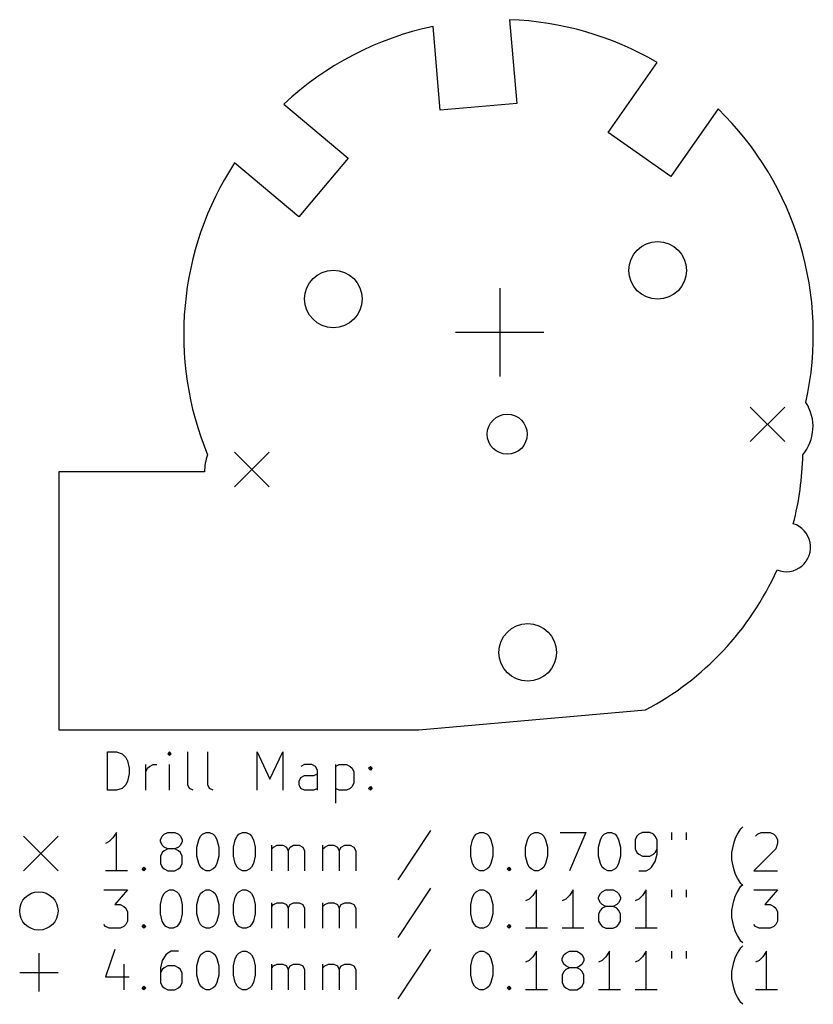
# Model space of a CAD drawing. Extents: x 65.4 to 135.5, y -105.6 to -54.2.
# Tile 1 of 2: x 65.4 to 106.8, y -105.6 to -54.2. Entities that reach past the tile are written whole.
import ezdxf

# ---------------------------------------------------------------- set-up
doc = ezdxf.new("R2010")
doc.units = 0
doc.layers.add('BLACK', color=7, linetype='CONTINUOUS')

msp = doc.modelspace()

# ---------------------------------------------------------------- linework, layer by layer
at = {"layer": 'BLACK', "linetype": 'CONTINUOUS'}
for p, q in [((90.9833, -54.2232), (91.3649, -58.5846)), ((87.3801, -58.9332), (86.9986, -54.5725)), ((96.1285, -60.0975), (98.6841, -56.4476)), ((79.2181, -58.6222), (82.5712, -61.4358)), ((91.3649, -58.5846), (87.3801, -58.9332)), ((101.871, -58.87), (99.4051, -62.3918)), ((99.4051, -62.3918), (96.1285, -60.0975)), ((82.5712, -61.4358), (80, -64.5)), ((80, -64.5), (76.646, -61.6856)), ((90.4771, -68.2228), (90.4771, -72.8228)), ((88.1771, -70.5228), (92.7771, -70.5228)), ((103.549, -74.4234), (105.349, -76.2234)), ((105.349, -74.4234), (103.549, -76.2234)), ((76.6514, -76.7766), (78.4514, -78.5766)), ((78.4514, -76.7766), (76.6514, -78.5766)), ((67.4897, -77.7978), (67.4897, -91.2418)), ((75.0824, -77.7978), (67.4897, -77.7978)), ((86.2569, -91.2418), (98.0874, -90.2068)), ((67.4897, -91.2418), (86.2569, -91.2418)), ((70.0159, -94.3966), (70.0159, -92.3966)), ((70.0159, -92.3966), (70.492, -92.3966)), ((70.492, -92.3966), (70.7778, -92.4918)), ((73.2539, -92.3966), (73.1587, -92.4918)), ((73.3492, -92.4918), (73.2539, -92.3966)), ((73.2539, -92.3966), (73.2539, -92.5871)), ((74.2063, -94.1109), (74.2063, -92.3966)), ((75.2539, -94.1109), (75.2539, -92.3966)), ((77.8254, -94.3966), (77.8254, -92.3966)), ((77.8254, -92.3966), (78.492, -93.8252)), ((78.492, -93.8252), (79.1587, -92.3966)), ((79.1587, -92.3966), (79.1587, -94.3966)), ((70.7778, -92.4918), (70.9682, -92.6823)), ((70.9682, -92.6823), (71.0635, -92.8728)), ((71.0635, -92.8728), (71.1587, -93.2537)), ((73.1587, -92.4918), (73.2539, -92.5871)), ((73.2539, -92.5871), (73.3492, -92.4918)), ((71.1587, -93.2537), (71.1587, -93.5395)), ((72.0159, -94.3966), (72.0159, -93.0633)), ((72.0159, -93.4442), (72.1111, -93.2537)), ((72.1111, -93.2537), (72.2063, -93.1585)), ((72.2063, -93.1585), (72.3968, -93.0633)), ((72.3968, -93.0633), (72.5873, -93.0633)), ((73.2539, -94.3966), (73.2539, -93.0633)), ((80.3016, -93.0633), (80.1111, -93.1585)), ((80.6825, -93.0633), (80.3016, -93.0633)), ((80.873, -93.1585), (80.6825, -93.0633)), ((80.9682, -93.349), (80.873, -93.1585)), ((80.9682, -94.3966), (80.9682, -93.349)), ((81.9206, -93.0633), (81.9206, -95.0633)), ((81.9206, -93.1585), (82.1111, -93.0633)), ((82.1111, -93.0633), (82.492, -93.0633)), ((82.492, -93.0633), (82.6825, -93.1585)), ((82.6825, -93.1585), (82.7778, -93.2537)), ((82.7778, -93.2537), (82.873, -93.4442)), ((83.6349, -93.2537), (83.7301, -93.1585)), ((83.7301, -93.349), (83.6349, -93.2537)), ((83.7301, -93.1585), (83.8254, -93.2537)), ((83.7301, -93.1585), (83.7301, -93.349)), ((83.8254, -93.2537), (83.7301, -93.349)), ((71.0635, -93.9204), (70.9682, -94.1109)), ((71.1587, -93.5395), (71.0635, -93.9204)), ((80.0159, -93.9204), (80.1111, -93.7299)), ((80.0159, -94.1109), (80.0159, -93.9204)), ((80.1111, -93.7299), (80.3016, -93.6347)), ((80.3016, -93.6347), (80.7778, -93.6347)), ((80.7778, -93.6347), (80.9682, -93.5395)), ((82.873, -93.4442), (82.873, -94.0156)), ((70.492, -94.3966), (70.0159, -94.3966)), ((70.7778, -94.3014), (70.492, -94.3966)), ((70.9682, -94.1109), (70.7778, -94.3014)), ((74.3016, -94.3014), (74.2063, -94.1109)), ((74.492, -94.3966), (74.3016, -94.3014)), ((75.3492, -94.3014), (75.2539, -94.1109)), ((75.5397, -94.3966), (75.3492, -94.3014)), ((80.1111, -94.3014), (80.0159, -94.1109)), ((80.3016, -94.3966), (80.1111, -94.3014)), ((80.7778, -94.3966), (80.3016, -94.3966)), ((80.9682, -94.3014), (80.7778, -94.3966)), ((82.1111, -94.3966), (81.9206, -94.3014)), ((82.492, -94.3966), (82.1111, -94.3966)), ((82.6825, -94.3014), (82.492, -94.3966)), ((82.7778, -94.2061), (82.6825, -94.3014)), ((82.873, -94.0156), (82.7778, -94.2061)), ((83.6349, -94.3014), (83.7301, -94.2061)), ((83.7301, -94.3966), (83.6349, -94.3014)), ((83.7301, -94.2061), (83.8254, -94.3014)), ((83.7301, -94.2061), (83.7301, -94.3966)), ((83.8254, -94.3014), (83.7301, -94.3966)), ((86.873, -96.5014), (85.1587, -99.0728)), ((102.873, -96.6918), (103.063, -96.4061)), ((103.063, -96.4061), (103.159, -96.3109)), ((65.6397, -96.7918), (67.4397, -98.5918)), ((67.4397, -96.7918), (65.6397, -98.5918)), ((70.3016, -96.8823), (70.1111, -97.0728)), ((70.492, -96.5966), (70.3016, -96.8823)), ((70.492, -98.5966), (70.492, -96.5966)), ((72.7778, -96.9776), (72.873, -96.7871)), ((72.7778, -97.0728), (72.7778, -96.9776)), ((72.873, -96.7871), (72.9682, -96.6918)), ((72.9682, -96.6918), (73.1587, -96.5966)), ((73.1587, -96.5966), (73.5397, -96.5966)), ((73.5397, -96.5966), (73.7301, -96.6918)), ((73.7301, -96.6918), (73.8254, -96.7871)), ((73.8254, -96.7871), (73.9206, -96.9776)), ((73.9206, -96.9776), (73.9206, -97.0728)), ((74.6825, -97.3585), (74.7778, -96.9776)), ((74.7778, -96.9776), (74.873, -96.7871)), ((74.873, -96.7871), (74.9682, -96.6918)), ((74.9682, -96.6918), (75.1587, -96.5966)), ((75.1587, -96.5966), (75.3492, -96.5966)), ((75.3492, -96.5966), (75.5397, -96.6918)), ((75.5397, -96.6918), (75.6349, -96.7871)), ((75.6349, -96.7871), (75.7301, -96.9776)), ((75.7301, -96.9776), (75.8254, -97.3585)), ((76.5873, -97.3585), (76.6825, -96.9776)), ((76.6825, -96.9776), (76.7778, -96.7871)), ((76.7778, -96.7871), (76.873, -96.6918)), ((76.873, -96.6918), (77.0635, -96.5966)), ((77.0635, -96.5966), (77.2539, -96.5966)), ((77.2539, -96.5966), (77.4444, -96.6918)), ((77.4444, -96.6918), (77.5397, -96.7871)), ((77.5397, -96.7871), (77.6349, -96.9776)), ((77.6349, -96.9776), (77.7301, -97.3585)), ((88.9682, -97.3585), (89.0635, -96.9776)), ((89.0635, -96.9776), (89.1587, -96.7871)), ((89.1587, -96.7871), (89.2539, -96.6918)), ((89.2539, -96.6918), (89.4444, -96.5966)), ((89.4444, -96.5966), (89.6349, -96.5966)), ((89.6349, -96.5966), (89.8254, -96.6918)), ((89.8254, -96.6918), (89.9206, -96.7871)), ((89.9206, -96.7871), (90.0159, -96.9776)), ((90.0159, -96.9776), (90.1111, -97.3585)), ((91.8254, -97.3585), (91.9206, -96.9776)), ((91.9206, -96.9776), (92.0159, -96.7871)), ((92.0159, -96.7871), (92.1111, -96.6918)), ((92.1111, -96.6918), (92.3016, -96.5966)), ((92.3016, -96.5966), (92.492, -96.5966)), ((92.492, -96.5966), (92.6825, -96.6918)), ((92.6825, -96.6918), (92.7778, -96.7871)), ((92.7778, -96.7871), (92.873, -96.9776)), ((92.873, -96.9776), (92.9682, -97.3585)), ((93.6349, -96.5966), (94.9682, -96.5966)), ((94.9682, -96.5966), (94.1111, -98.5966)), ((95.6349, -97.3585), (95.7301, -96.9776)), ((95.7301, -96.9776), (95.8254, -96.7871)), ((95.8254, -96.7871), (95.9206, -96.6918)), ((95.9206, -96.6918), (96.1111, -96.5966)), ((96.1111, -96.5966), (96.3016, -96.5966)), ((96.3016, -96.5966), (96.492, -96.6918)), ((96.492, -96.6918), (96.5873, -96.7871)), ((96.5873, -96.7871), (96.6825, -96.9776)), ((96.6825, -96.9776), (96.7778, -97.3585)), ((97.6349, -96.7871), (97.5397, -96.9776)), ((97.5397, -96.9776), (97.5397, -97.4537)), ((97.7301, -96.6918), (97.6349, -96.7871)), ((97.9206, -96.5966), (97.7301, -96.6918)), ((98.3016, -96.5966), (97.9206, -96.5966)), ((98.492, -96.6918), (98.3016, -96.5966)), ((98.5873, -96.7871), (98.492, -96.6918)), ((98.6825, -96.9776), (98.5873, -96.7871)), ((98.6825, -97.7395), (98.6825, -96.9776)), ((99.4444, -96.5966), (99.4444, -96.9776)), ((100.206, -96.5966), (100.206, -96.9776)), ((102.683, -97.168), (102.778, -96.8823)), ((102.778, -96.8823), (102.873, -96.6918)), ((103.825, -96.7871), (103.921, -96.6918)), ((103.921, -96.6918), (104.111, -96.5966)), ((104.111, -96.5966), (104.587, -96.5966)), ((104.587, -96.5966), (104.778, -96.6918)), ((104.778, -96.6918), (104.873, -96.7871)), ((104.873, -96.7871), (104.968, -96.9776)), ((104.968, -96.9776), (104.968, -97.168)), ((70.1111, -97.0728), (69.9206, -97.168)), ((72.873, -97.2633), (72.7778, -97.0728)), ((72.9682, -97.3585), (72.873, -97.2633)), ((73.1587, -97.4537), (72.9682, -97.3585)), ((73.1587, -97.4537), (72.9682, -97.549)), ((73.5397, -97.4537), (73.1587, -97.4537)), ((73.7301, -97.3585), (73.5397, -97.4537)), ((73.7301, -97.549), (73.5397, -97.4537)), ((73.8254, -97.2633), (73.7301, -97.3585)), ((73.9206, -97.0728), (73.8254, -97.2633)), ((74.6825, -97.8347), (74.6825, -97.3585)), ((75.8254, -97.3585), (75.8254, -97.8347)), ((76.5873, -97.8347), (76.5873, -97.3585)), ((77.7301, -97.3585), (77.7301, -97.8347)), ((78.5873, -98.5966), (78.5873, -97.2633)), ((78.5873, -97.4537), (78.6825, -97.3585)), ((78.6825, -97.3585), (78.873, -97.2633)), ((78.873, -97.2633), (79.1587, -97.2633)), ((79.1587, -97.2633), (79.3492, -97.3585)), ((79.3492, -97.3585), (79.4444, -97.549)), ((79.4444, -97.549), (79.5397, -97.3585)), ((79.5397, -97.3585), (79.7301, -97.2633)), ((79.7301, -97.2633), (80.0159, -97.2633)), ((80.0159, -97.2633), (80.2063, -97.3585)), ((80.2063, -97.3585), (80.3016, -97.549)), ((81.2539, -98.5966), (81.2539, -97.2633)), ((81.2539, -97.4537), (81.3492, -97.3585)), ((81.3492, -97.3585), (81.5397, -97.2633)), ((81.5397, -97.2633), (81.8254, -97.2633)), ((81.8254, -97.2633), (82.0159, -97.3585)), ((82.0159, -97.3585), (82.1111, -97.549)), ((82.1111, -97.549), (82.2063, -97.3585)), ((82.2063, -97.3585), (82.3968, -97.2633)), ((82.3968, -97.2633), (82.6825, -97.2633)), ((82.6825, -97.2633), (82.873, -97.3585)), ((82.873, -97.3585), (82.9682, -97.549)), ((88.9682, -97.8347), (88.9682, -97.3585)), ((90.1111, -97.3585), (90.1111, -97.8347)), ((91.8254, -97.8347), (91.8254, -97.3585)), ((92.9682, -97.3585), (92.9682, -97.8347)), ((95.6349, -97.8347), (95.6349, -97.3585)), ((96.7778, -97.3585), (96.7778, -97.8347)), ((97.5397, -97.4537), (97.6349, -97.6442)), ((98.5873, -97.6442), (98.6825, -97.4537)), ((102.587, -97.6442), (102.683, -97.168)), ((104.873, -97.4537), (103.73, -98.5966)), ((104.968, -97.168), (104.873, -97.4537)), ((72.873, -97.6442), (72.7778, -97.8347)), ((72.7778, -97.8347), (72.7778, -98.2156)), ((72.9682, -97.549), (72.873, -97.6442)), ((73.8254, -97.6442), (73.7301, -97.549)), ((73.9206, -97.8347), (73.8254, -97.6442)), ((73.9206, -98.2156), (73.9206, -97.8347)), ((74.7778, -98.2156), (74.6825, -97.8347)), ((75.8254, -97.8347), (75.7301, -98.2156)), ((76.6825, -98.2156), (76.5873, -97.8347)), ((77.7301, -97.8347), (77.6349, -98.2156)), ((79.4444, -97.549), (79.4444, -98.5966)), ((80.3016, -97.549), (80.3016, -98.5966)), ((82.1111, -97.549), (82.1111, -98.5966)), ((82.9682, -97.549), (82.9682, -98.5966)), ((89.0635, -98.2156), (88.9682, -97.8347)), ((90.1111, -97.8347), (90.0159, -98.2156)), ((91.9206, -98.2156), (91.8254, -97.8347)), ((92.9682, -97.8347), (92.873, -98.2156)), ((95.7301, -98.2156), (95.6349, -97.8347)), ((96.7778, -97.8347), (96.6825, -98.2156)), ((97.6349, -97.6442), (97.7301, -97.7395)), ((97.7301, -97.7395), (97.9206, -97.8347)), ((97.9206, -97.8347), (98.3016, -97.8347)), ((98.3016, -97.8347), (98.492, -97.7395)), ((98.492, -97.7395), (98.5873, -97.6442)), ((98.5873, -98.1204), (98.6825, -97.7395)), ((102.587, -98.0252), (102.587, -97.6442)), ((102.683, -98.5014), (102.587, -98.0252)), ((71.8254, -98.5014), (71.9206, -98.4061)), ((71.9206, -98.5966), (71.8254, -98.5014)), ((71.9206, -98.4061), (72.0159, -98.5014)), ((71.9206, -98.4061), (71.9206, -98.5966)), ((72.0159, -98.5014), (71.9206, -98.5966)), ((72.7778, -98.2156), (72.873, -98.4061)), ((72.873, -98.4061), (72.9682, -98.5014)), ((72.9682, -98.5014), (73.1587, -98.5966)), ((73.5397, -98.5966), (73.7301, -98.5014)), ((73.7301, -98.5014), (73.8254, -98.4061)), ((73.8254, -98.4061), (73.9206, -98.2156)), ((74.873, -98.4061), (74.7778, -98.2156)), ((74.9682, -98.5014), (74.873, -98.4061)), ((75.1587, -98.5966), (74.9682, -98.5014)), ((75.5397, -98.5014), (75.3492, -98.5966)), ((75.6349, -98.4061), (75.5397, -98.5014)), ((75.7301, -98.2156), (75.6349, -98.4061)), ((76.7778, -98.4061), (76.6825, -98.2156)), ((76.873, -98.5014), (76.7778, -98.4061)), ((77.0635, -98.5966), (76.873, -98.5014)), ((77.4444, -98.5014), (77.2539, -98.5966)), ((77.5397, -98.4061), (77.4444, -98.5014)), ((77.6349, -98.2156), (77.5397, -98.4061)), ((89.1587, -98.4061), (89.0635, -98.2156)), ((89.2539, -98.5014), (89.1587, -98.4061)), ((89.4444, -98.5966), (89.2539, -98.5014)), ((89.8254, -98.5014), (89.6349, -98.5966)), ((89.9206, -98.4061), (89.8254, -98.5014)), ((90.0159, -98.2156), (89.9206, -98.4061)), ((90.873, -98.5014), (90.9682, -98.4061)), ((90.9682, -98.5966), (90.873, -98.5014)), ((90.9682, -98.4061), (91.0635, -98.5014)), ((90.9682, -98.4061), (90.9682, -98.5966)), ((91.0635, -98.5014), (90.9682, -98.5966)), ((92.0159, -98.4061), (91.9206, -98.2156)), ((92.1111, -98.5014), (92.0159, -98.4061)), ((92.3016, -98.5966), (92.1111, -98.5014)), ((92.6825, -98.5014), (92.492, -98.5966)), ((92.7778, -98.4061), (92.6825, -98.5014)), ((92.873, -98.2156), (92.7778, -98.4061)), ((95.8254, -98.4061), (95.7301, -98.2156)), ((95.9206, -98.5014), (95.8254, -98.4061)), ((96.1111, -98.5966), (95.9206, -98.5014)), ((96.492, -98.5014), (96.3016, -98.5966)), ((96.5873, -98.4061), (96.492, -98.5014)), ((96.6825, -98.2156), (96.5873, -98.4061)), ((98.1111, -98.5966), (98.3016, -98.5014)), ((98.3016, -98.5014), (98.3968, -98.4061)), ((98.3968, -98.4061), (98.5873, -98.1204)), ((102.778, -98.7871), (102.683, -98.5014)), ((71.0635, -98.5966), (69.9206, -98.5966)), ((73.1587, -98.5966), (73.5397, -98.5966)), ((75.3492, -98.5966), (75.1587, -98.5966)), ((77.2539, -98.5966), (77.0635, -98.5966)), ((89.6349, -98.5966), (89.4444, -98.5966)), ((92.492, -98.5966), (92.3016, -98.5966)), ((96.3016, -98.5966), (96.1111, -98.5966)), ((97.7301, -98.5966), (98.1111, -98.5966)), ((102.873, -98.9776), (102.778, -98.7871)), ((103.063, -99.2633), (102.873, -98.9776)), ((103.73, -98.5966), (104.968, -98.5966)), ((86.873, -99.5014), (85.1587, -102.073)), ((102.873, -99.6918), (103.063, -99.4061)), ((103.159, -99.3585), (103.063, -99.2633)), ((103.063, -99.4061), (103.159, -99.3109)), ((69.8254, -99.5966), (71.0635, -99.5966)), ((71.0635, -99.5966), (70.3968, -100.359)), ((72.7778, -100.359), (72.873, -99.9776)), ((72.873, -99.9776), (72.9682, -99.7871)), ((72.9682, -99.7871), (73.0635, -99.6918)), ((73.0635, -99.6918), (73.2539, -99.5966)), ((73.2539, -99.5966), (73.4444, -99.5966)), ((73.4444, -99.5966), (73.6349, -99.6918)), ((73.6349, -99.6918), (73.7301, -99.7871)), ((73.7301, -99.7871), (73.8254, -99.9776)), ((73.8254, -99.9776), (73.9206, -100.359)), ((74.6825, -100.359), (74.7778, -99.9776)), ((74.7778, -99.9776), (74.873, -99.7871)), ((74.873, -99.7871), (74.9682, -99.6918)), ((74.9682, -99.6918), (75.1587, -99.5966)), ((75.1587, -99.5966), (75.3492, -99.5966)), ((75.3492, -99.5966), (75.5397, -99.6918)), ((75.5397, -99.6918), (75.6349, -99.7871)), ((75.6349, -99.7871), (75.7301, -99.9776)), ((75.7301, -99.9776), (75.8254, -100.359)), ((76.5873, -100.359), (76.6825, -99.9776)), ((76.6825, -99.9776), (76.7778, -99.7871)), ((76.7778, -99.7871), (76.873, -99.6918)), ((76.873, -99.6918), (77.0635, -99.5966)), ((77.0635, -99.5966), (77.2539, -99.5966)), ((77.2539, -99.5966), (77.4444, -99.6918)), ((77.4444, -99.6918), (77.5397, -99.7871)), ((77.5397, -99.7871), (77.6349, -99.9776)), ((77.6349, -99.9776), (77.7301, -100.359)), ((88.9682, -100.359), (89.0635, -99.9776)), ((89.0635, -99.9776), (89.1587, -99.7871)), ((89.1587, -99.7871), (89.2539, -99.6918)), ((89.2539, -99.6918), (89.4444, -99.5966)), ((89.4444, -99.5966), (89.6349, -99.5966)), ((89.6349, -99.5966), (89.8254, -99.6918)), ((89.8254, -99.6918), (89.9206, -99.7871)), ((89.9206, -99.7871), (90.0159, -99.9776)), ((90.0159, -99.9776), (90.1111, -100.359)), ((92.0159, -100.073), (91.8254, -100.168)), ((92.2063, -99.8823), (92.0159, -100.073)), ((92.3968, -99.5966), (92.2063, -99.8823)), ((92.3968, -101.597), (92.3968, -99.5966)), ((93.9206, -100.073), (93.7301, -100.168)), ((94.1111, -99.8823), (93.9206, -100.073)), ((94.3016, -99.5966), (94.1111, -99.8823)), ((94.3016, -101.597), (94.3016, -99.5966)), ((95.6349, -99.9776), (95.7301, -99.7871)), ((95.6349, -100.073), (95.6349, -99.9776)), ((95.7301, -100.263), (95.6349, -100.073)), ((95.7301, -99.7871), (95.8254, -99.6918)), ((95.8254, -99.6918), (96.0159, -99.5966)), ((96.0159, -99.5966), (96.3968, -99.5966)), ((96.3968, -99.5966), (96.5873, -99.6918)), ((96.5873, -99.6918), (96.6825, -99.7871)), ((96.6825, -99.7871), (96.7778, -99.9776)), ((96.7778, -100.073), (96.6825, -100.263)), ((96.7778, -99.9776), (96.7778, -100.073)), ((97.7301, -100.073), (97.5397, -100.168)), ((97.9206, -99.8823), (97.7301, -100.073)), ((98.1111, -99.5966), (97.9206, -99.8823)), ((98.1111, -101.597), (98.1111, -99.5966)), ((99.4444, -99.5966), (99.4444, -99.9776)), ((100.206, -99.5966), (100.206, -99.9776)), ((102.683, -100.168), (102.778, -99.8823)), ((102.778, -99.8823), (102.873, -99.6918)), ((103.73, -99.5966), (104.968, -99.5966)), ((104.968, -99.5966), (104.302, -100.359)), ((70.3968, -100.359), (70.6825, -100.359)), ((70.6825, -100.359), (70.873, -100.454)), ((70.873, -100.454), (70.9682, -100.549)), ((70.9682, -100.549), (71.0635, -100.739)), ((72.7778, -100.835), (72.7778, -100.359)), ((73.9206, -100.359), (73.9206, -100.835)), ((74.6825, -100.835), (74.6825, -100.359)), ((75.8254, -100.359), (75.8254, -100.835)), ((76.5873, -100.835), (76.5873, -100.359)), ((77.7301, -100.359), (77.7301, -100.835)), ((78.5873, -101.597), (78.5873, -100.263)), ((78.5873, -100.454), (78.6825, -100.359)), ((78.6825, -100.359), (78.873, -100.263)), ((78.873, -100.263), (79.1587, -100.263)), ((79.1587, -100.263), (79.3492, -100.359)), ((79.3492, -100.359), (79.4444, -100.549)), ((79.4444, -100.549), (79.5397, -100.359)), ((79.4444, -100.549), (79.4444, -101.597)), ((79.5397, -100.359), (79.7301, -100.263)), ((79.7301, -100.263), (80.0159, -100.263)), ((80.0159, -100.263), (80.2063, -100.359)), ((80.2063, -100.359), (80.3016, -100.549)), ((80.3016, -100.549), (80.3016, -101.597)), ((81.2539, -101.597), (81.2539, -100.263)), ((81.2539, -100.454), (81.3492, -100.359)), ((81.3492, -100.359), (81.5397, -100.263)), ((81.5397, -100.263), (81.8254, -100.263)), ((81.8254, -100.263), (82.0159, -100.359)), ((82.0159, -100.359), (82.1111, -100.549)), ((82.1111, -100.549), (82.2063, -100.359)), ((82.1111, -100.549), (82.1111, -101.597)), ((82.2063, -100.359), (82.3968, -100.263)), ((82.3968, -100.263), (82.6825, -100.263)), ((82.6825, -100.263), (82.873, -100.359)), ((82.873, -100.359), (82.9682, -100.549)), ((82.9682, -100.549), (82.9682, -101.597)), ((88.9682, -100.835), (88.9682, -100.359)), ((90.1111, -100.359), (90.1111, -100.835)), ((95.8254, -100.359), (95.7301, -100.263)), ((95.8254, -100.549), (95.7301, -100.644)), ((96.0159, -100.454), (95.8254, -100.359)), ((96.0159, -100.454), (95.8254, -100.549)), ((96.3968, -100.454), (96.0159, -100.454)), ((96.5873, -100.359), (96.3968, -100.454)), ((96.5873, -100.549), (96.3968, -100.454)), ((96.6825, -100.263), (96.5873, -100.359)), ((96.6825, -100.644), (96.5873, -100.549)), ((102.587, -100.644), (102.683, -100.168)), ((104.302, -100.359), (104.587, -100.359)), ((104.587, -100.359), (104.778, -100.454)), ((104.778, -100.454), (104.873, -100.549)), ((104.873, -100.549), (104.968, -100.739)), ((71.0635, -100.739), (71.0635, -101.216)), ((72.873, -101.216), (72.7778, -100.835)), ((73.9206, -100.835), (73.8254, -101.216)), ((74.7778, -101.216), (74.6825, -100.835)), ((75.8254, -100.835), (75.7301, -101.216)), ((76.6825, -101.216), (76.5873, -100.835)), ((77.7301, -100.835), (77.6349, -101.216)), ((89.0635, -101.216), (88.9682, -100.835)), ((90.1111, -100.835), (90.0159, -101.216)), ((95.7301, -100.644), (95.6349, -100.835)), ((95.6349, -100.835), (95.6349, -101.216)), ((96.7778, -100.835), (96.6825, -100.644)), ((96.7778, -101.216), (96.7778, -100.835)), ((102.587, -101.025), (102.587, -100.644)), ((102.683, -101.501), (102.587, -101.025)), ((104.968, -100.739), (104.968, -101.216)), ((69.9206, -101.501), (69.8254, -101.406)), ((70.1111, -101.597), (69.9206, -101.501)), ((70.6825, -101.597), (70.1111, -101.597)), ((70.873, -101.501), (70.6825, -101.597)), ((70.9682, -101.406), (70.873, -101.501)), ((71.0635, -101.216), (70.9682, -101.406)), ((71.8254, -101.501), (71.9206, -101.406)), ((71.9206, -101.597), (71.8254, -101.501)), ((71.9206, -101.406), (72.0159, -101.501)), ((71.9206, -101.406), (71.9206, -101.597)), ((72.0159, -101.501), (71.9206, -101.597)), ((72.9682, -101.406), (72.873, -101.216)), ((73.0635, -101.501), (72.9682, -101.406)), ((73.2539, -101.597), (73.0635, -101.501)), ((73.4444, -101.597), (73.2539, -101.597)), ((73.6349, -101.501), (73.4444, -101.597)), ((73.7301, -101.406), (73.6349, -101.501)), ((73.8254, -101.216), (73.7301, -101.406)), ((74.873, -101.406), (74.7778, -101.216)), ((74.9682, -101.501), (74.873, -101.406)), ((75.1587, -101.597), (74.9682, -101.501)), ((75.3492, -101.597), (75.1587, -101.597)), ((75.5397, -101.501), (75.3492, -101.597)), ((75.6349, -101.406), (75.5397, -101.501)), ((75.7301, -101.216), (75.6349, -101.406)), ((76.7778, -101.406), (76.6825, -101.216)), ((76.873, -101.501), (76.7778, -101.406)), ((77.0635, -101.597), (76.873, -101.501)), ((77.2539, -101.597), (77.0635, -101.597)), ((77.4444, -101.501), (77.2539, -101.597)), ((77.5397, -101.406), (77.4444, -101.501)), ((77.6349, -101.216), (77.5397, -101.406)), ((89.1587, -101.406), (89.0635, -101.216)), ((89.2539, -101.501), (89.1587, -101.406)), ((89.4444, -101.597), (89.2539, -101.501)), ((89.6349, -101.597), (89.4444, -101.597)), ((89.8254, -101.501), (89.6349, -101.597)), ((89.9206, -101.406), (89.8254, -101.501)), ((90.0159, -101.216), (89.9206, -101.406)), ((90.873, -101.501), (90.9682, -101.406)), ((90.9682, -101.597), (90.873, -101.501)), ((90.9682, -101.406), (91.0635, -101.501)), ((90.9682, -101.406), (90.9682, -101.597)), ((91.0635, -101.501), (90.9682, -101.597)), ((92.9682, -101.597), (91.8254, -101.597)), ((94.873, -101.597), (93.7301, -101.597)), ((95.6349, -101.216), (95.7301, -101.406)), ((95.7301, -101.406), (95.8254, -101.501)), ((95.8254, -101.501), (96.0159, -101.597)), ((96.0159, -101.597), (96.3968, -101.597)), ((96.3968, -101.597), (96.5873, -101.501)), ((96.5873, -101.501), (96.6825, -101.406)), ((96.6825, -101.406), (96.7778, -101.216)), ((98.6825, -101.597), (97.5397, -101.597)), ((102.778, -101.787), (102.683, -101.501)), ((103.825, -101.501), (103.73, -101.406)), ((104.016, -101.597), (103.825, -101.501)), ((104.587, -101.597), (104.016, -101.597)), ((104.778, -101.501), (104.587, -101.597)), ((104.873, -101.406), (104.778, -101.501)), ((104.968, -101.216), (104.873, -101.406)), ((102.873, -101.978), (102.778, -101.787)), ((103.063, -102.263), (102.873, -101.978)), ((102.873, -102.892), (103.063, -102.606)), ((103.159, -102.359), (103.063, -102.263)), ((103.063, -102.606), (103.159, -102.511)), ((66.4397, -102.892), (66.4397, -104.892)), ((70.3968, -102.701), (69.9206, -104.13)), ((73.0635, -102.987), (72.873, -103.273)), ((73.1587, -102.892), (73.0635, -102.987)), ((73.3492, -102.797), (73.1587, -102.892)), ((73.7301, -102.797), (73.3492, -102.797)), ((74.6825, -103.559), (74.7778, -103.178)), ((74.7778, -103.178), (74.873, -102.987)), ((74.873, -102.987), (74.9682, -102.892)), ((74.9682, -102.892), (75.1587, -102.797)), ((75.1587, -102.797), (75.3492, -102.797)), ((75.3492, -102.797), (75.5397, -102.892)), ((75.5397, -102.892), (75.6349, -102.987)), ((75.6349, -102.987), (75.7301, -103.178)), ((75.7301, -103.178), (75.8254, -103.559)), ((76.5873, -103.559), (76.6825, -103.178)), ((76.6825, -103.178), (76.7778, -102.987)), ((76.7778, -102.987), (76.873, -102.892)), ((76.873, -102.892), (77.0635, -102.797)), ((77.0635, -102.797), (77.2539, -102.797)), ((77.2539, -102.797), (77.4444, -102.892)), ((77.4444, -102.892), (77.5397, -102.987)), ((77.5397, -102.987), (77.6349, -103.178)), ((77.6349, -103.178), (77.7301, -103.559)), ((86.873, -102.701), (85.1587, -105.273)), ((88.9682, -103.559), (89.0635, -103.178)), ((89.0635, -103.178), (89.1587, -102.987)), ((89.1587, -102.987), (89.2539, -102.892)), ((89.2539, -102.892), (89.4444, -102.797)), ((89.4444, -102.797), (89.6349, -102.797)), ((89.6349, -102.797), (89.8254, -102.892)), ((89.8254, -102.892), (89.9206, -102.987)), ((89.9206, -102.987), (90.0159, -103.178)), ((90.0159, -103.178), (90.1111, -103.559)), ((92.2063, -103.082), (92.0159, -103.273)), ((92.3968, -102.797), (92.2063, -103.082)), ((92.3968, -104.797), (92.3968, -102.797)), ((93.7301, -103.178), (93.8254, -102.987)), ((93.7301, -103.273), (93.7301, -103.178)), ((93.8254, -102.987), (93.9206, -102.892)), ((93.9206, -102.892), (94.1111, -102.797)), ((94.1111, -102.797), (94.492, -102.797)), ((94.492, -102.797), (94.6825, -102.892)), ((94.6825, -102.892), (94.7778, -102.987)), ((94.7778, -102.987), (94.873, -103.178)), ((94.873, -103.178), (94.873, -103.273)), ((96.0159, -103.082), (95.8254, -103.273)), ((96.2063, -102.797), (96.0159, -103.082)), ((96.2063, -104.797), (96.2063, -102.797)), ((97.9206, -103.082), (97.7301, -103.273)), ((98.1111, -102.797), (97.9206, -103.082)), ((98.1111, -104.797), (98.1111, -102.797)), ((99.4444, -102.797), (99.4444, -103.178)), ((100.206, -102.797), (100.206, -103.178)), ((102.683, -103.368), (102.778, -103.082)), ((102.778, -103.082), (102.873, -102.892)), ((104.206, -103.082), (104.016, -103.273)), ((104.397, -102.797), (104.206, -103.082)), ((104.397, -104.797), (104.397, -102.797)), ((70.873, -103.463), (70.873, -104.797)), ((72.873, -103.273), (72.7778, -103.654)), ((72.7778, -103.654), (72.7778, -104.416)), ((72.9682, -103.654), (72.873, -103.749)), ((73.1587, -103.559), (72.9682, -103.654)), ((73.5397, -103.559), (73.1587, -103.559)), ((73.7301, -103.654), (73.5397, -103.559)), ((73.8254, -103.749), (73.7301, -103.654)), ((74.6825, -104.035), (74.6825, -103.559)), ((75.8254, -103.559), (75.8254, -104.035)), ((76.5873, -104.035), (76.5873, -103.559)), ((77.7301, -103.559), (77.7301, -104.035)), ((78.5873, -104.797), (78.5873, -103.463)), ((78.5873, -103.654), (78.6825, -103.559)), ((78.6825, -103.559), (78.873, -103.463)), ((78.873, -103.463), (79.1587, -103.463)), ((79.1587, -103.463), (79.3492, -103.559)), ((79.3492, -103.559), (79.4444, -103.749)), ((79.4444, -103.749), (79.5397, -103.559)), ((79.5397, -103.559), (79.7301, -103.463)), ((79.7301, -103.463), (80.0159, -103.463)), ((80.0159, -103.463), (80.2063, -103.559)), ((80.2063, -103.559), (80.3016, -103.749)), ((81.2539, -104.797), (81.2539, -103.463)), ((81.2539, -103.654), (81.3492, -103.559)), ((81.3492, -103.559), (81.5397, -103.463)), ((81.5397, -103.463), (81.8254, -103.463)), ((81.8254, -103.463), (82.0159, -103.559)), ((82.0159, -103.559), (82.1111, -103.749)), ((82.1111, -103.749), (82.2063, -103.559)), ((82.2063, -103.559), (82.3968, -103.463)), ((82.3968, -103.463), (82.6825, -103.463)), ((82.6825, -103.463), (82.873, -103.559)), ((82.873, -103.559), (82.9682, -103.749)), ((88.9682, -104.035), (88.9682, -103.559)), ((90.1111, -103.559), (90.1111, -104.035)), ((92.0159, -103.273), (91.8254, -103.368)), ((93.8254, -103.463), (93.7301, -103.273)), ((93.9206, -103.559), (93.8254, -103.463)), ((94.1111, -103.654), (93.9206, -103.559)), ((94.1111, -103.654), (93.9206, -103.749)), ((94.492, -103.654), (94.1111, -103.654)), ((94.6825, -103.559), (94.492, -103.654)), ((94.6825, -103.749), (94.492, -103.654)), ((94.7778, -103.463), (94.6825, -103.559)), ((94.873, -103.273), (94.7778, -103.463)), ((95.8254, -103.273), (95.6349, -103.368)), ((97.7301, -103.273), (97.5397, -103.368)), ((102.587, -103.844), (102.683, -103.368)), ((104.016, -103.273), (103.825, -103.368)), ((65.4397, -103.892), (67.4397, -103.892)), ((69.9206, -104.13), (71.1587, -104.13)), ((72.873, -103.749), (72.7778, -103.939)), ((73.9206, -103.939), (73.8254, -103.749)), ((73.9206, -104.416), (73.9206, -103.939)), ((74.7778, -104.416), (74.6825, -104.035)), ((75.8254, -104.035), (75.7301, -104.416)), ((76.6825, -104.416), (76.5873, -104.035)), ((77.7301, -104.035), (77.6349, -104.416)), ((79.4444, -103.749), (79.4444, -104.797)), ((80.3016, -103.749), (80.3016, -104.797)), ((82.1111, -103.749), (82.1111, -104.797)), ((82.9682, -103.749), (82.9682, -104.797)), ((89.0635, -104.416), (88.9682, -104.035)), ((90.1111, -104.035), (90.0159, -104.416)), ((93.8254, -103.844), (93.7301, -104.035)), ((93.7301, -104.035), (93.7301, -104.416)), ((93.9206, -103.749), (93.8254, -103.844)), ((94.7778, -103.844), (94.6825, -103.749)), ((94.873, -104.035), (94.7778, -103.844)), ((94.873, -104.416), (94.873, -104.035)), ((102.587, -104.225), (102.587, -103.844)), ((71.8254, -104.701), (71.9206, -104.606)), ((71.9206, -104.797), (71.8254, -104.701)), ((71.9206, -104.606), (72.0159, -104.701)), ((71.9206, -104.606), (71.9206, -104.797)), ((72.0159, -104.701), (71.9206, -104.797)), ((72.7778, -104.416), (72.873, -104.606)), ((72.873, -104.606), (72.9682, -104.701)), ((72.9682, -104.701), (73.1587, -104.797)), ((73.5397, -104.797), (73.7301, -104.701)), ((73.7301, -104.701), (73.8254, -104.606)), ((73.8254, -104.606), (73.9206, -104.416)), ((74.873, -104.606), (74.7778, -104.416)), ((74.9682, -104.701), (74.873, -104.606)), ((75.1587, -104.797), (74.9682, -104.701)), ((75.5397, -104.701), (75.3492, -104.797)), ((75.6349, -104.606), (75.5397, -104.701)), ((75.7301, -104.416), (75.6349, -104.606)), ((76.7778, -104.606), (76.6825, -104.416)), ((76.873, -104.701), (76.7778, -104.606)), ((77.0635, -104.797), (76.873, -104.701)), ((77.4444, -104.701), (77.2539, -104.797)), ((77.5397, -104.606), (77.4444, -104.701)), ((77.6349, -104.416), (77.5397, -104.606)), ((89.1587, -104.606), (89.0635, -104.416)), ((89.2539, -104.701), (89.1587, -104.606)), ((89.4444, -104.797), (89.2539, -104.701)), ((89.8254, -104.701), (89.6349, -104.797)), ((89.9206, -104.606), (89.8254, -104.701)), ((90.0159, -104.416), (89.9206, -104.606)), ((90.873, -104.701), (90.9682, -104.606)), ((90.9682, -104.797), (90.873, -104.701)), ((90.9682, -104.606), (91.0635, -104.701)), ((90.9682, -104.606), (90.9682, -104.797)), ((91.0635, -104.701), (90.9682, -104.797)), ((93.7301, -104.416), (93.8254, -104.606)), ((93.8254, -104.606), (93.9206, -104.701)), ((93.9206, -104.701), (94.1111, -104.797)), ((94.492, -104.797), (94.6825, -104.701)), ((94.6825, -104.701), (94.7778, -104.606)), ((94.7778, -104.606), (94.873, -104.416)), ((102.683, -104.701), (102.587, -104.225)), ((102.778, -104.987), (102.683, -104.701)), ((73.1587, -104.797), (73.5397, -104.797)), ((75.3492, -104.797), (75.1587, -104.797)), ((77.2539, -104.797), (77.0635, -104.797)), ((89.6349, -104.797), (89.4444, -104.797)), ((92.9682, -104.797), (91.8254, -104.797)), ((94.1111, -104.797), (94.492, -104.797)), ((96.7778, -104.797), (95.6349, -104.797)), ((98.6825, -104.797), (97.5397, -104.797)), ((102.873, -105.178), (102.778, -104.987)), ((103.063, -105.463), (102.873, -105.178)), ((104.968, -104.797), (103.825, -104.797)), ((103.159, -105.559), (103.063, -105.463))]:
    msp.add_line(p, q, dxfattribs=at)
at = {"layer": 'BLACK'}
for centre, radius in [((98.7169, -67.2924), 1.5), ((81.8024, -68.7823), 1.5), ((90.8695, -75.8352), 1.0436), ((91.9369, -87.2091), 1.5), ((66.4397, -100.692), 1)]:
    msp.add_circle(centre, radius, dxfattribs=at)
for centre, radius, start, end in [((90.4145, -70.6344), 16.4211, 59.7617, 88.015), ((90.4145, -70.6344), 16.4211, 102.006, 132.987), ((90.4145, -70.6344), 16.4211, -12.4558, 45.7596), ((90.4145, -70.6344), 16.4211, -213.022, -157.523), ((104.5, -75.4347), 2.3199, -39.6175, 32.8522), ((77.5874, -77.7893), 2.505, -200.49, -179.805), ((90.9382, -76.6212), 15.3519, -14.6441, -1.09296), ((105.417, -81.7252), 1.2789, -111.806, 72.9688), ((90.9383, -76.6212), 15.3518, -62.2455, -24.1931)]:
    msp.add_arc(centre, radius, start, end, dxfattribs=at)

doc.saveas('drawing.dxf')
